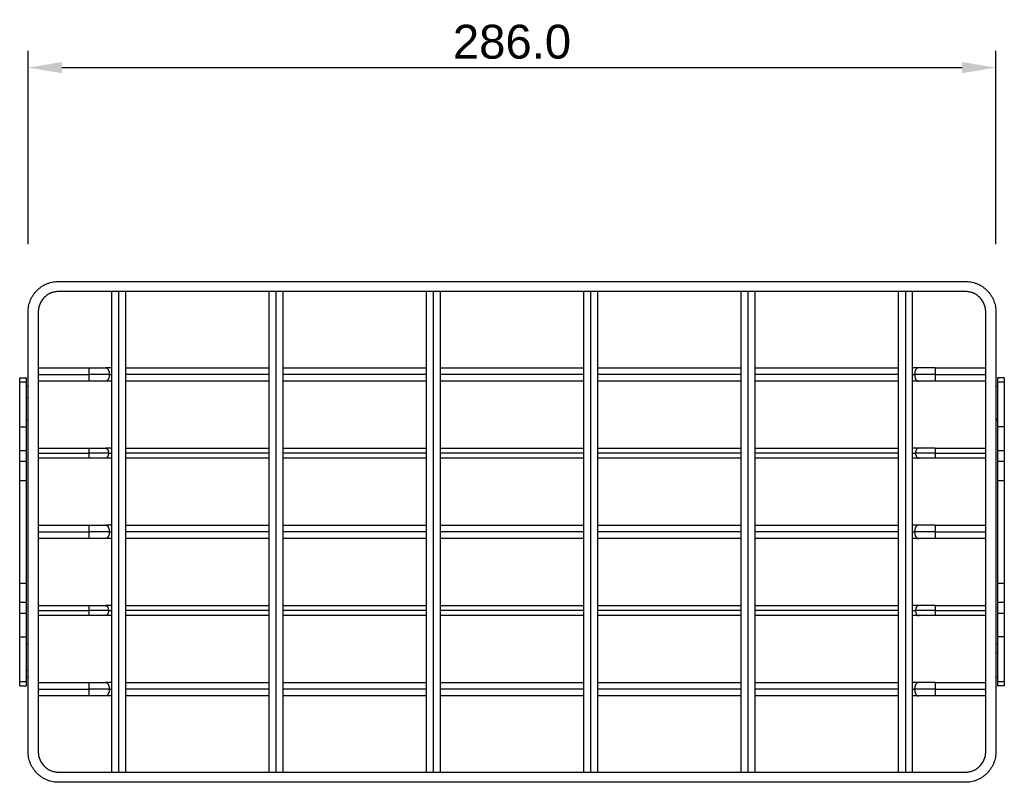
# Model space of a CAD drawing. Header units: millimetres. Extents: x 14749 to 15749, y -4769 to -3769.
# Tile 9 of 10: x 15265 to 15556, y -4172 to -3947. Entities that reach past the tile are written whole.
import ezdxf

# ---------------------------------------------------------------- set-up
doc = ezdxf.new("R2010")
doc.units = ezdxf.units.MM
doc.layers.add('ROXX NEO mini i_Guard', color=7, linetype='Continuous', true_color=0x000000)
doc.styles.add('Arial', font='arial.ttf')
doc.dimstyles.new('Arial', dxfattribs={"dimscale": 10, "dimtxt": 1, "dimasz": 1, "dimexe": 0.5, "dimexo": 2, "dimgap": 0.25, "dimtad": 1, "dimtoh": 1, "dimdec": 1, "dimzin": 1, "dimdsep": 46, "dimtxsty": 'Arial', "dimcen": 0.5, "dimazin": 1, "dimtfac": 1, "dimtdec": 4, "dimtix": 1, "dimtofl": 0, "dimtmove": 1, "dimatfit": 3, "dimfxl": 1, "dimtolj": 1, "dimtzin": 1, "dimarcsym": 0})

# ---------------------------------------------------------------- blocks, each defined once
blk = doc.blocks.new('*D4')
at = {"layer": 'Defpoints', "color": 0}
for p in [(15553.59, -3961.32), (15267.59, -4033.48), (15553.59, -4033.48)]:
    blk.add_point(p, dxfattribs=at)
at = {"layer": 'ROXX NEO mini i_Guard', "color": 0, "lineweight": -2}
for p, q in [((15267.59, -4013.48), (15267.59, -3956.32)), ((15553.59, -4013.48), (15553.59, -3956.32)), ((15277.59, -3961.32), (15543.59, -3961.32))]:
    blk.add_line(p, q, dxfattribs=at)
at = {"layer": 'ROXX NEO mini i_Guard', "color": 0}
for points in [[(15277.59, -3959.65), (15277.59, -3962.99), (15267.59, -3961.32)], [(15543.59, -3962.99), (15543.59, -3959.65), (15553.59, -3961.32)]]:
    blk.add_solid(points, dxfattribs=at)
at = {"layer": 'ROXX NEO mini i_Guard', "color": 0, "insert": (15410.59, -3953.72), "char_height": 10, "attachment_point": 5, "style": 'Arial'}
blk.add_mtext('\\A1;286.0', dxfattribs=at)

msp = doc.modelspace()

# ---------------------------------------------------------------- linework, layer by layer
at = {"layer": 'ROXX NEO mini i_Guard', "color": 18, "true_color": 0x000000}
for points, weights in [([(15267.59, -4033.48), (15267.59, -4024.48), (15276.59, -4024.48)], [1, 0.707106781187, 1]), ([(15267.59, -4033.48), (15267.59, -4024.48), (15276.59, -4024.48)], [1, 0.707106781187, 1]), ([(15544.59, -4024.48), (15553.59, -4024.48), (15553.59, -4033.48)], [1, 0.707106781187, 1]), ([(15544.59, -4024.48), (15553.59, -4024.48), (15553.59, -4033.48)], [1, 0.707106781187, 1]), ([(15276.59, -4027.48), (15270.59, -4027.48), (15270.59, -4033.48)], [1, 0.707106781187, 1]), ([(15276.59, -4027.48), (15270.59, -4027.48), (15270.59, -4033.48)], [1, 0.707106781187, 1]), ([(15550.59, -4033.48), (15550.59, -4027.48), (15544.59, -4027.48)], [1, 0.707106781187, 1]), ([(15550.59, -4033.48), (15550.59, -4027.48), (15544.59, -4027.48)], [1, 0.707106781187, 1]), ([(15285.49, -4049.98), (15288.22, -4049.98), (15290.49, -4049.98)], [0.862362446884, 0.889470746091, 1]), ([(15285.49, -4049.98), (15288.22, -4049.98), (15290.49, -4049.98)], [0.862362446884, 0.889470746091, 1]), ([(15292.36, -4049.98), (15291.37, -4049.98), (15290.49, -4049.98)], [0.895003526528, 0.872661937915, 0.862362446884]), ([(15292.36, -4049.98), (15291.37, -4049.98), (15290.49, -4049.98)], [0.895003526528, 0.872661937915, 0.862362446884]), ([(15530.69, -4049.98), (15529.82, -4049.98), (15528.85, -4049.98)], [1, 0.954727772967, 0.923450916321]), ([(15530.69, -4049.98), (15529.82, -4049.98), (15528.85, -4049.98)], [1, 0.954727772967, 0.923450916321]), ([(15535.69, -4049.98), (15532.97, -4049.98), (15530.69, -4049.98)], [1, 0.889470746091, 0.862362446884]), ([(15535.69, -4049.98), (15532.97, -4049.98), (15530.69, -4049.98)], [1, 0.889470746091, 0.862362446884]), ([(15265.09, -4054.18), (15265.09, -4052.98), (15265.09, -4052.98)], [1, 0.969480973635, 1]), ([(15265.09, -4054.18), (15265.09, -4052.98), (15265.09, -4052.98)], [1, 0.969480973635, 1]), ([(15267.09, -4054.18), (15267.09, -4052.98), (15267.09, -4052.98)], [1, 0.969480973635, 1]), ([(15267.09, -4054.18), (15267.09, -4052.98), (15267.09, -4052.98)], [1, 0.969480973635, 1]), ([(15554.09, -4052.98), (15554.09, -4052.98), (15554.09, -4054.18)], [1, 0.969480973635, 1]), ([(15554.09, -4052.98), (15554.09, -4052.98), (15554.09, -4054.18)], [1, 0.969480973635, 1]), ([(15556.09, -4052.98), (15556.09, -4052.98), (15556.09, -4054.18)], [1, 0.969480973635, 1]), ([(15556.09, -4052.98), (15556.09, -4052.98), (15556.09, -4054.18)], [1, 0.969480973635, 1]), ([(15290.49, -4053.98), (15288.22, -4053.98), (15285.49, -4053.98)], [1, 0.889470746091, 0.862362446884]), ([(15290.49, -4053.98), (15288.22, -4053.98), (15285.49, -4053.98)], [1, 0.889470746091, 0.862362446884]), ([(15292.34, -4053.98), (15291.36, -4053.98), (15290.49, -4053.98)], [0.894562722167, 0.872560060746, 0.862362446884]), ([(15292.34, -4053.98), (15291.36, -4053.98), (15290.49, -4053.98)], [0.894562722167, 0.872560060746, 0.862362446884]), ([(15530.69, -4053.98), (15529.83, -4053.98), (15528.87, -4053.98)], [1, 0.955162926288, 0.924053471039]), ([(15530.69, -4053.98), (15529.83, -4053.98), (15528.87, -4053.98)], [1, 0.955162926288, 0.924053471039]), ([(15535.69, -4053.98), (15532.97, -4053.98), (15530.69, -4053.98)], [1, 0.889470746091, 0.862362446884]), ([(15535.69, -4053.98), (15532.97, -4053.98), (15530.69, -4053.98)], [1, 0.889470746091, 0.862362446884]), ([(15265.09, -4074.5), (15265.09, -4069.73), (15265.09, -4067.46)], [1, 0.858885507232, 1]), ([(15265.09, -4074.5), (15265.09, -4069.73), (15265.09, -4067.46)], [1, 0.858885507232, 1]), ([(15267.09, -4074.5), (15267.09, -4069.73), (15267.09, -4067.46)], [1, 0.858885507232, 1]), ([(15267.09, -4074.5), (15267.09, -4069.73), (15267.09, -4067.46)], [1, 0.858885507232, 1]), ([(15554.09, -4067.46), (15554.09, -4069.73), (15554.09, -4074.5)], [1, 0.858885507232, 1]), ([(15554.09, -4067.46), (15554.09, -4069.73), (15554.09, -4074.5)], [1, 0.858885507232, 1]), ([(15556.09, -4067.46), (15556.09, -4069.73), (15556.09, -4074.5)], [1, 0.858885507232, 1]), ([(15556.09, -4067.46), (15556.09, -4069.73), (15556.09, -4074.5)], [1, 0.858885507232, 1]), ([(15285.49, -4073.73), (15288.22, -4073.73), (15290.49, -4073.73)], [0.862362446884, 0.889470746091, 1]), ([(15285.49, -4073.73), (15288.22, -4073.73), (15290.49, -4073.73)], [0.862362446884, 0.889470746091, 1]), ([(15292.34, -4073.73), (15291.36, -4073.73), (15290.49, -4073.73)], [0.8945024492, 0.872546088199, 0.862362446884]), ([(15292.34, -4073.73), (15291.36, -4073.73), (15290.49, -4073.73)], [0.8945024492, 0.872546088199, 0.862362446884]), ([(15530.69, -4073.73), (15529.82, -4073.73), (15528.84, -4073.73)], [1, 0.954574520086, 0.923239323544]), ([(15530.69, -4073.73), (15529.82, -4073.73), (15528.84, -4073.73)], [1, 0.954574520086, 0.923239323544]), ([(15535.69, -4073.73), (15532.97, -4073.73), (15530.69, -4073.73)], [1, 0.889470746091, 0.862362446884]), ([(15535.69, -4073.73), (15532.97, -4073.73), (15530.69, -4073.73)], [1, 0.889470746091, 0.862362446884]), ([(15290.49, -4076.73), (15288.22, -4076.73), (15285.49, -4076.73)], [1, 0.889470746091, 0.862362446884]), ([(15290.49, -4076.73), (15288.22, -4076.73), (15285.49, -4076.73)], [1, 0.889470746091, 0.862362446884]), ([(15292.34, -4076.73), (15291.36, -4076.73), (15290.49, -4076.73)], [0.8945024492, 0.872546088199, 0.862362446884]), ([(15292.34, -4076.73), (15291.36, -4076.73), (15290.49, -4076.73)], [0.8945024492, 0.872546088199, 0.862362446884]), ([(15530.69, -4076.73), (15529.82, -4076.73), (15528.84, -4076.73)], [1, 0.954574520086, 0.923239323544]), ([(15530.69, -4076.73), (15529.82, -4076.73), (15528.84, -4076.73)], [1, 0.954574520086, 0.923239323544]), ([(15535.69, -4076.73), (15532.97, -4076.73), (15530.69, -4076.73)], [1, 0.889470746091, 0.862362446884]), ([(15535.69, -4076.73), (15532.97, -4076.73), (15530.69, -4076.73)], [1, 0.889470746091, 0.862362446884]), ([(15265.09, -4083.26), (15265.09, -4080.58), (15265.09, -4077.7)], [1, 0.981980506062, 1]), ([(15265.09, -4083.26), (15265.09, -4080.58), (15265.09, -4077.7)], [1, 0.981980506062, 1]), ([(15267.09, -4083.26), (15267.09, -4080.58), (15267.09, -4077.7)], [1, 0.981980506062, 1]), ([(15267.09, -4083.26), (15267.09, -4080.58), (15267.09, -4077.7)], [1, 0.981980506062, 1]), ([(15554.09, -4077.7), (15554.09, -4080.58), (15554.09, -4083.26)], [1, 0.981980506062, 1]), ([(15554.09, -4077.7), (15554.09, -4080.58), (15554.09, -4083.26)], [1, 0.981980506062, 1]), ([(15556.09, -4077.7), (15556.09, -4080.58), (15556.09, -4083.26)], [1, 0.981980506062, 1]), ([(15556.09, -4077.7), (15556.09, -4080.58), (15556.09, -4083.26)], [1, 0.981980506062, 1]), ([(15265.09, -4113.7), (15265.09, -4098.48), (15265.09, -4083.26)], [1, 0.928571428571, 1]), ([(15265.09, -4113.7), (15265.09, -4098.48), (15265.09, -4083.26)], [1, 0.928571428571, 1]), ([(15267.09, -4113.7), (15267.09, -4098.48), (15267.09, -4083.26)], [1, 0.928571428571, 1]), ([(15267.09, -4113.7), (15267.09, -4098.48), (15267.09, -4083.26)], [1, 0.928571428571, 1]), ([(15554.09, -4083.26), (15554.09, -4098.48), (15554.09, -4113.7)], [1, 0.928571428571, 1]), ([(15554.09, -4083.26), (15554.09, -4098.48), (15554.09, -4113.7)], [1, 0.928571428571, 1]), ([(15556.09, -4083.26), (15556.09, -4098.48), (15556.09, -4113.7)], [1, 0.928571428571, 1]), ([(15556.09, -4083.26), (15556.09, -4098.48), (15556.09, -4113.7)], [1, 0.928571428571, 1]), ([(15285.49, -4096.48), (15288.22, -4096.48), (15290.49, -4096.48)], [0.862362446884, 0.889470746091, 1]), ([(15285.49, -4096.48), (15288.22, -4096.48), (15290.49, -4096.48)], [0.862362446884, 0.889470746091, 1]), ([(15292.34, -4096.48), (15291.36, -4096.48), (15290.49, -4096.48)], [0.8945024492, 0.872546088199, 0.862362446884]), ([(15292.34, -4096.48), (15291.36, -4096.48), (15290.49, -4096.48)], [0.8945024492, 0.872546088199, 0.862362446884]), ([(15530.69, -4096.48), (15529.82, -4096.48), (15528.85, -4096.48)], [1, 0.95481164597, 0.923566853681]), ([(15530.69, -4096.48), (15529.82, -4096.48), (15528.85, -4096.48)], [1, 0.95481164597, 0.923566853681]), ([(15535.69, -4096.48), (15532.97, -4096.48), (15530.69, -4096.48)], [1, 0.889470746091, 0.862362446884]), ([(15535.69, -4096.48), (15532.97, -4096.48), (15530.69, -4096.48)], [1, 0.889470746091, 0.862362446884]), ([(15290.49, -4100.48), (15288.22, -4100.48), (15285.49, -4100.48)], [1, 0.889470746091, 0.862362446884]), ([(15290.49, -4100.48), (15288.22, -4100.48), (15285.49, -4100.48)], [1, 0.889470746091, 0.862362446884]), ([(15292.35, -4100.48), (15291.37, -4100.48), (15290.49, -4100.48)], [0.894648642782, 0.87257996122, 0.862362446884]), ([(15292.35, -4100.48), (15291.37, -4100.48), (15290.49, -4100.48)], [0.894648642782, 0.87257996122, 0.862362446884]), ([(15530.69, -4100.48), (15529.82, -4100.48), (15528.84, -4100.48)], [1, 0.954574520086, 0.923239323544]), ([(15530.69, -4100.48), (15529.82, -4100.48), (15528.84, -4100.48)], [1, 0.954574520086, 0.923239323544]), ([(15535.69, -4100.48), (15532.97, -4100.48), (15530.69, -4100.48)], [1, 0.889470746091, 0.862362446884]), ([(15535.69, -4100.48), (15532.97, -4100.48), (15530.69, -4100.48)], [1, 0.889470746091, 0.862362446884]), ([(15265.09, -4119.27), (15265.09, -4116.38), (15265.09, -4113.7)], [1, 0.981980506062, 1]), ([(15265.09, -4119.27), (15265.09, -4116.38), (15265.09, -4113.7)], [1, 0.981980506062, 1]), ([(15267.09, -4119.27), (15267.09, -4116.38), (15267.09, -4113.7)], [1, 0.981980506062, 1]), ([(15267.09, -4119.27), (15267.09, -4116.38), (15267.09, -4113.7)], [1, 0.981980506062, 1]), ([(15554.09, -4113.7), (15554.09, -4116.38), (15554.09, -4119.27)], [1, 0.981980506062, 1]), ([(15554.09, -4113.7), (15554.09, -4116.38), (15554.09, -4119.27)], [1, 0.981980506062, 1]), ([(15556.09, -4113.7), (15556.09, -4116.38), (15556.09, -4119.27)], [1, 0.981980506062, 1]), ([(15556.09, -4113.7), (15556.09, -4116.38), (15556.09, -4119.27)], [1, 0.981980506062, 1]), ([(15285.49, -4120.23), (15288.22, -4120.23), (15290.49, -4120.23)], [0.862362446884, 0.889470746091, 1]), ([(15285.49, -4120.23), (15288.22, -4120.23), (15290.49, -4120.23)], [0.862362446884, 0.889470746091, 1]), ([(15292.34, -4120.23), (15291.36, -4120.23), (15290.49, -4120.23)], [0.894523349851, 0.872550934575, 0.862362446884]), ([(15292.34, -4120.23), (15291.36, -4120.23), (15290.49, -4120.23)], [0.894523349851, 0.872550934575, 0.862362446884]), ([(15530.69, -4120.23), (15529.83, -4120.23), (15528.87, -4120.23)], [1, 0.955124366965, 0.923999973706]), ([(15530.69, -4120.23), (15529.83, -4120.23), (15528.87, -4120.23)], [1, 0.955124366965, 0.923999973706]), ([(15535.69, -4120.23), (15532.97, -4120.23), (15530.69, -4120.23)], [1, 0.889470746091, 0.862362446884]), ([(15535.69, -4120.23), (15532.97, -4120.23), (15530.69, -4120.23)], [1, 0.889470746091, 0.862362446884]), ([(15265.09, -4129.5), (15265.09, -4127.23), (15265.09, -4122.46)], [1, 0.858885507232, 1]), ([(15265.09, -4129.5), (15265.09, -4127.23), (15265.09, -4122.46)], [1, 0.858885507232, 1]), ([(15267.09, -4129.5), (15267.09, -4127.23), (15267.09, -4122.46)], [1, 0.858885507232, 1]), ([(15267.09, -4129.5), (15267.09, -4127.23), (15267.09, -4122.46)], [1, 0.858885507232, 1]), ([(15290.49, -4123.23), (15288.22, -4123.23), (15285.49, -4123.23)], [1, 0.889470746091, 0.862362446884]), ([(15290.49, -4123.23), (15288.22, -4123.23), (15285.49, -4123.23)], [1, 0.889470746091, 0.862362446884]), ([(15292.34, -4123.23), (15291.36, -4123.23), (15290.49, -4123.23)], [0.8945024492, 0.872546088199, 0.862362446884]), ([(15292.34, -4123.23), (15291.36, -4123.23), (15290.49, -4123.23)], [0.8945024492, 0.872546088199, 0.862362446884]), ([(15530.69, -4123.23), (15529.83, -4123.23), (15528.86, -4123.23)], [1, 0.955018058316, 0.923852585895]), ([(15530.69, -4123.23), (15529.83, -4123.23), (15528.86, -4123.23)], [1, 0.955018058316, 0.923852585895]), ([(15535.69, -4123.23), (15532.97, -4123.23), (15530.69, -4123.23)], [1, 0.889470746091, 0.862362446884]), ([(15535.69, -4123.23), (15532.97, -4123.23), (15530.69, -4123.23)], [1, 0.889470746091, 0.862362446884]), ([(15554.09, -4122.46), (15554.09, -4127.23), (15554.09, -4129.5)], [1, 0.858885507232, 1]), ([(15554.09, -4122.46), (15554.09, -4127.23), (15554.09, -4129.5)], [1, 0.858885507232, 1]), ([(15556.09, -4122.46), (15556.09, -4127.23), (15556.09, -4129.5)], [1, 0.858885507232, 1]), ([(15556.09, -4122.46), (15556.09, -4127.23), (15556.09, -4129.5)], [1, 0.858885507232, 1]), ([(15265.09, -4143.98), (15265.09, -4143.98), (15265.09, -4142.78)], [1, 0.969480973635, 1]), ([(15265.09, -4143.98), (15265.09, -4143.98), (15265.09, -4142.78)], [1, 0.969480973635, 1]), ([(15267.09, -4143.98), (15267.09, -4143.98), (15267.09, -4142.78)], [1, 0.969480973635, 1]), ([(15267.09, -4143.98), (15267.09, -4143.98), (15267.09, -4142.78)], [1, 0.969480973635, 1]), ([(15285.49, -4142.98), (15288.22, -4142.98), (15290.49, -4142.98)], [0.862362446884, 0.889470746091, 1]), ([(15285.49, -4142.98), (15288.22, -4142.98), (15290.49, -4142.98)], [0.862362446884, 0.889470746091, 1]), ([(15292.37, -4142.98), (15291.38, -4142.98), (15290.49, -4142.98)], [0.895176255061, 0.872701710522, 0.862362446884]), ([(15292.37, -4142.98), (15291.38, -4142.98), (15290.49, -4142.98)], [0.895176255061, 0.872701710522, 0.862362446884]), ([(15530.69, -4142.98), (15529.83, -4142.98), (15528.86, -4142.98)], [1, 0.954895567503, 0.923682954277]), ([(15530.69, -4142.98), (15529.83, -4142.98), (15528.86, -4142.98)], [1, 0.954895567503, 0.923682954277]), ([(15535.69, -4142.98), (15532.97, -4142.98), (15530.69, -4142.98)], [1, 0.889470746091, 0.862362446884]), ([(15535.69, -4142.98), (15532.97, -4142.98), (15530.69, -4142.98)], [1, 0.889470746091, 0.862362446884]), ([(15554.09, -4142.78), (15554.09, -4143.98), (15554.09, -4143.98)], [1, 0.969480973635, 1]), ([(15554.09, -4142.78), (15554.09, -4143.98), (15554.09, -4143.98)], [1, 0.969480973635, 1]), ([(15556.09, -4142.78), (15556.09, -4143.98), (15556.09, -4143.98)], [1, 0.969480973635, 1]), ([(15556.09, -4142.78), (15556.09, -4143.98), (15556.09, -4143.98)], [1, 0.969480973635, 1]), ([(15290.49, -4146.98), (15288.22, -4146.98), (15285.49, -4146.98)], [1, 0.889470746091, 0.862362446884]), ([(15290.49, -4146.98), (15288.22, -4146.98), (15285.49, -4146.98)], [1, 0.889470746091, 0.862362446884]), ([(15292.35, -4146.98), (15291.37, -4146.98), (15290.49, -4146.98)], [0.894734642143, 0.872599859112, 0.862362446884]), ([(15292.35, -4146.98), (15291.37, -4146.98), (15290.49, -4146.98)], [0.894734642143, 0.872599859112, 0.862362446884]), ([(15530.69, -4146.98), (15529.84, -4146.98), (15528.87, -4146.98)], [1, 0.955331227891, 0.924287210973]), ([(15530.69, -4146.98), (15529.84, -4146.98), (15528.87, -4146.98)], [1, 0.955331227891, 0.924287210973]), ([(15535.69, -4146.98), (15532.97, -4146.98), (15530.69, -4146.98)], [1, 0.889470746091, 0.862362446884]), ([(15535.69, -4146.98), (15532.97, -4146.98), (15530.69, -4146.98)], [1, 0.889470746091, 0.862362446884]), ([(15276.59, -4172.48), (15267.59, -4172.48), (15267.59, -4163.48)], [1, 0.707106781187, 1]), ([(15276.59, -4172.48), (15267.59, -4172.48), (15267.59, -4163.48)], [1, 0.707106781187, 1]), ([(15270.59, -4163.48), (15270.59, -4169.48), (15276.59, -4169.48)], [1, 0.707106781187, 1]), ([(15270.59, -4163.48), (15270.59, -4169.48), (15276.59, -4169.48)], [1, 0.707106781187, 1]), ([(15544.59, -4169.48), (15550.59, -4169.48), (15550.59, -4163.48)], [1, 0.707106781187, 1]), ([(15544.59, -4169.48), (15550.59, -4169.48), (15550.59, -4163.48)], [1, 0.707106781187, 1]), ([(15553.59, -4163.48), (15553.59, -4172.48), (15544.59, -4172.48)], [1, 0.707106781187, 1]), ([(15553.59, -4163.48), (15553.59, -4172.48), (15544.59, -4172.48)], [1, 0.707106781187, 1])]:
    msp.add_rational_spline(points, weights, degree=2, dxfattribs=at)
for points in [[(15276.59, -4024.48), (15410.59, -4024.48), (15544.59, -4024.48)], [(15276.59, -4024.48), (15410.59, -4024.48), (15544.59, -4024.48)], [(15544.59, -4027.48), (15410.59, -4027.48), (15276.59, -4027.48)], [(15544.59, -4027.48), (15410.59, -4027.48), (15276.59, -4027.48)], [(15292.34, -4169.48), (15292.34, -4098.48), (15292.34, -4027.48)], [(15292.34, -4169.48), (15292.34, -4098.48), (15292.34, -4027.48)], [(15296.34, -4027.48), (15296.34, -4098.48), (15296.34, -4169.48)], [(15296.34, -4027.48), (15296.34, -4098.48), (15296.34, -4169.48)], [(15338.84, -4169.48), (15338.84, -4098.48), (15338.84, -4027.48)], [(15338.84, -4169.48), (15338.84, -4098.48), (15338.84, -4027.48)], [(15342.84, -4027.48), (15342.84, -4098.48), (15342.84, -4169.48)], [(15342.84, -4027.48), (15342.84, -4098.48), (15342.84, -4169.48)], [(15385.34, -4169.48), (15385.34, -4098.48), (15385.34, -4027.48)], [(15385.34, -4169.48), (15385.34, -4098.48), (15385.34, -4027.48)], [(15389.34, -4027.48), (15389.34, -4098.48), (15389.34, -4169.48)], [(15389.34, -4027.48), (15389.34, -4098.48), (15389.34, -4169.48)], [(15431.84, -4169.48), (15431.84, -4098.48), (15431.84, -4027.48)], [(15431.84, -4169.48), (15431.84, -4098.48), (15431.84, -4027.48)], [(15435.84, -4027.48), (15435.84, -4098.48), (15435.84, -4169.48)], [(15435.84, -4027.48), (15435.84, -4098.48), (15435.84, -4169.48)], [(15478.34, -4169.48), (15478.34, -4098.48), (15478.34, -4027.48)], [(15478.34, -4169.48), (15478.34, -4098.48), (15478.34, -4027.48)], [(15482.34, -4027.48), (15482.34, -4098.48), (15482.34, -4169.48)], [(15482.34, -4027.48), (15482.34, -4098.48), (15482.34, -4169.48)], [(15524.84, -4169.48), (15524.84, -4098.48), (15524.84, -4027.48)], [(15524.84, -4169.48), (15524.84, -4098.48), (15524.84, -4027.48)], [(15528.84, -4027.48), (15528.84, -4098.48), (15528.84, -4169.48)], [(15528.84, -4027.48), (15528.84, -4098.48), (15528.84, -4169.48)], [(15267.59, -4163.48), (15267.59, -4098.48), (15267.59, -4033.48)], [(15267.59, -4163.48), (15267.59, -4098.48), (15267.59, -4033.48)], [(15270.59, -4033.48), (15270.59, -4098.48), (15270.59, -4163.48)], [(15270.59, -4033.48), (15270.59, -4098.48), (15270.59, -4163.48)], [(15550.59, -4163.48), (15550.59, -4098.48), (15550.59, -4033.48)], [(15550.59, -4163.48), (15550.59, -4098.48), (15550.59, -4033.48)], [(15553.59, -4033.48), (15553.59, -4098.48), (15553.59, -4163.48)], [(15553.59, -4033.48), (15553.59, -4098.48), (15553.59, -4163.48)], [(15270.59, -4049.98), (15278.04, -4049.98), (15285.49, -4049.98)], [(15270.59, -4049.98), (15278.04, -4049.98), (15285.49, -4049.98)], [(15296.36, -4049.98), (15317.62, -4049.98), (15338.88, -4049.98)], [(15296.36, -4049.98), (15317.62, -4049.98), (15338.88, -4049.98)], [(15342.84, -4049.98), (15364.1, -4049.98), (15385.35, -4049.98)], [(15342.84, -4049.98), (15364.1, -4049.98), (15385.35, -4049.98)], [(15389.35, -4049.98), (15410.61, -4049.98), (15431.86, -4049.98)], [(15389.35, -4049.98), (15410.61, -4049.98), (15431.86, -4049.98)], [(15435.84, -4049.98), (15457.11, -4049.98), (15478.37, -4049.98)], [(15435.84, -4049.98), (15457.11, -4049.98), (15478.37, -4049.98)], [(15482.34, -4049.98), (15503.59, -4049.98), (15524.85, -4049.98)], [(15482.34, -4049.98), (15503.59, -4049.98), (15524.85, -4049.98)], [(15535.69, -4049.98), (15543.14, -4049.98), (15550.59, -4049.98)], [(15535.69, -4049.98), (15543.14, -4049.98), (15550.59, -4049.98)], [(15265.09, -4052.98), (15266.09, -4052.98), (15267.09, -4052.98)], [(15265.09, -4052.98), (15266.09, -4052.98), (15267.09, -4052.98)], [(15556.09, -4052.98), (15555.09, -4052.98), (15554.09, -4052.98)], [(15556.09, -4052.98), (15555.09, -4052.98), (15554.09, -4052.98)], [(15265.09, -4067.46), (15265.09, -4060.82), (15265.09, -4054.18)], [(15265.09, -4067.46), (15265.09, -4060.82), (15265.09, -4054.18)], [(15267.09, -4067.46), (15267.09, -4060.82), (15267.09, -4054.18)], [(15267.09, -4067.46), (15267.09, -4060.82), (15267.09, -4054.18)], [(15285.49, -4053.98), (15278.04, -4053.98), (15270.59, -4053.98)], [(15285.49, -4053.98), (15278.04, -4053.98), (15270.59, -4053.98)], [(15338.86, -4053.98), (15317.6, -4053.98), (15296.34, -4053.98)], [(15338.86, -4053.98), (15317.6, -4053.98), (15296.34, -4053.98)], [(15385.37, -4053.98), (15364.11, -4053.98), (15342.86, -4053.98)], [(15385.37, -4053.98), (15364.11, -4053.98), (15342.86, -4053.98)], [(15431.84, -4053.98), (15410.59, -4053.98), (15389.34, -4053.98)], [(15431.84, -4053.98), (15410.59, -4053.98), (15389.34, -4053.98)], [(15478.36, -4053.98), (15457.1, -4053.98), (15435.84, -4053.98)], [(15478.36, -4053.98), (15457.1, -4053.98), (15435.84, -4053.98)], [(15524.87, -4053.98), (15503.6, -4053.98), (15482.34, -4053.98)], [(15524.87, -4053.98), (15503.6, -4053.98), (15482.34, -4053.98)], [(15550.59, -4053.98), (15543.14, -4053.98), (15535.69, -4053.98)], [(15550.59, -4053.98), (15543.14, -4053.98), (15535.69, -4053.98)], [(15554.09, -4054.18), (15554.09, -4060.82), (15554.09, -4067.46)], [(15554.09, -4054.18), (15554.09, -4060.82), (15554.09, -4067.46)], [(15556.09, -4054.18), (15556.09, -4060.82), (15556.09, -4067.46)], [(15556.09, -4054.18), (15556.09, -4060.82), (15556.09, -4067.46)], [(15270.59, -4073.73), (15278.04, -4073.73), (15285.49, -4073.73)], [(15270.59, -4073.73), (15278.04, -4073.73), (15285.49, -4073.73)], [(15296.38, -4073.73), (15317.61, -4073.73), (15338.85, -4073.73)], [(15296.38, -4073.73), (15317.61, -4073.73), (15338.85, -4073.73)], [(15342.85, -4073.73), (15364.11, -4073.73), (15385.36, -4073.73)], [(15342.85, -4073.73), (15364.11, -4073.73), (15385.36, -4073.73)], [(15389.36, -4073.73), (15410.62, -4073.73), (15431.88, -4073.73)], [(15389.36, -4073.73), (15410.62, -4073.73), (15431.88, -4073.73)], [(15435.84, -4073.73), (15457.1, -4073.73), (15478.35, -4073.73)], [(15435.84, -4073.73), (15457.1, -4073.73), (15478.35, -4073.73)], [(15482.35, -4073.73), (15503.61, -4073.73), (15524.86, -4073.73)], [(15482.35, -4073.73), (15503.61, -4073.73), (15524.86, -4073.73)], [(15535.69, -4073.73), (15543.14, -4073.73), (15550.59, -4073.73)], [(15535.69, -4073.73), (15543.14, -4073.73), (15550.59, -4073.73)], [(15265.09, -4077.7), (15265.09, -4076.1), (15265.09, -4074.5)], [(15265.09, -4077.7), (15265.09, -4076.1), (15265.09, -4074.5)], [(15267.09, -4077.7), (15267.09, -4076.1), (15267.09, -4074.5)], [(15267.09, -4077.7), (15267.09, -4076.1), (15267.09, -4074.5)], [(15285.49, -4076.73), (15278.04, -4076.73), (15270.59, -4076.73)], [(15285.49, -4076.73), (15278.04, -4076.73), (15270.59, -4076.73)], [(15338.85, -4076.73), (15317.61, -4076.73), (15296.37, -4076.73)], [(15338.85, -4076.73), (15317.61, -4076.73), (15296.37, -4076.73)], [(15385.36, -4076.73), (15364.1, -4076.73), (15342.85, -4076.73)], [(15385.36, -4076.73), (15364.1, -4076.73), (15342.85, -4076.73)], [(15431.87, -4076.73), (15410.61, -4076.73), (15389.36, -4076.73)], [(15431.87, -4076.73), (15410.61, -4076.73), (15389.36, -4076.73)], [(15478.35, -4076.73), (15457.09, -4076.73), (15435.84, -4076.73)], [(15478.35, -4076.73), (15457.09, -4076.73), (15435.84, -4076.73)], [(15524.86, -4076.73), (15503.6, -4076.73), (15482.34, -4076.73)], [(15524.86, -4076.73), (15503.6, -4076.73), (15482.34, -4076.73)], [(15550.59, -4076.73), (15543.14, -4076.73), (15535.69, -4076.73)], [(15550.59, -4076.73), (15543.14, -4076.73), (15535.69, -4076.73)], [(15554.09, -4074.5), (15554.09, -4076.1), (15554.09, -4077.7)], [(15554.09, -4074.5), (15554.09, -4076.1), (15554.09, -4077.7)], [(15556.09, -4074.5), (15556.09, -4076.1), (15556.09, -4077.7)], [(15556.09, -4074.5), (15556.09, -4076.1), (15556.09, -4077.7)], [(15270.59, -4096.48), (15278.04, -4096.48), (15285.49, -4096.48)], [(15270.59, -4096.48), (15278.04, -4096.48), (15285.49, -4096.48)], [(15296.37, -4096.48), (15317.6, -4096.48), (15338.84, -4096.48)], [(15296.37, -4096.48), (15317.6, -4096.48), (15338.84, -4096.48)], [(15342.88, -4096.48), (15364.11, -4096.48), (15385.34, -4096.48)], [(15342.88, -4096.48), (15364.11, -4096.48), (15385.34, -4096.48)], [(15389.35, -4096.48), (15410.61, -4096.48), (15431.87, -4096.48)], [(15389.35, -4096.48), (15410.61, -4096.48), (15431.87, -4096.48)], [(15435.87, -4096.48), (15457.12, -4096.48), (15478.38, -4096.48)], [(15435.87, -4096.48), (15457.12, -4096.48), (15478.38, -4096.48)], [(15482.34, -4096.48), (15503.6, -4096.48), (15524.85, -4096.48)], [(15482.34, -4096.48), (15503.6, -4096.48), (15524.85, -4096.48)], [(15535.69, -4096.48), (15543.14, -4096.48), (15550.59, -4096.48)], [(15535.69, -4096.48), (15543.14, -4096.48), (15550.59, -4096.48)], [(15285.49, -4100.48), (15278.04, -4100.48), (15270.59, -4100.48)], [(15285.49, -4100.48), (15278.04, -4100.48), (15270.59, -4100.48)], [(15338.84, -4100.48), (15317.59, -4100.48), (15296.35, -4100.48)], [(15338.84, -4100.48), (15317.59, -4100.48), (15296.35, -4100.48)], [(15385.34, -4100.48), (15364.1, -4100.48), (15342.86, -4100.48)], [(15385.34, -4100.48), (15364.1, -4100.48), (15342.86, -4100.48)], [(15431.85, -4100.48), (15410.61, -4100.48), (15389.37, -4100.48)], [(15431.85, -4100.48), (15410.61, -4100.48), (15389.37, -4100.48)], [(15478.36, -4100.48), (15457.1, -4100.48), (15435.85, -4100.48)], [(15478.36, -4100.48), (15457.1, -4100.48), (15435.85, -4100.48)], [(15524.87, -4100.48), (15503.62, -4100.48), (15482.36, -4100.48)], [(15524.87, -4100.48), (15503.62, -4100.48), (15482.36, -4100.48)], [(15550.59, -4100.48), (15543.14, -4100.48), (15535.69, -4100.48)], [(15550.59, -4100.48), (15543.14, -4100.48), (15535.69, -4100.48)], [(15265.09, -4122.46), (15265.09, -4120.86), (15265.09, -4119.27)], [(15265.09, -4122.46), (15265.09, -4120.86), (15265.09, -4119.27)], [(15267.09, -4122.46), (15267.09, -4120.86), (15267.09, -4119.27)], [(15267.09, -4122.46), (15267.09, -4120.86), (15267.09, -4119.27)], [(15270.59, -4120.23), (15278.04, -4120.23), (15285.49, -4120.23)], [(15270.59, -4120.23), (15278.04, -4120.23), (15285.49, -4120.23)], [(15296.34, -4120.23), (15317.6, -4120.23), (15338.85, -4120.23)], [(15296.34, -4120.23), (15317.6, -4120.23), (15338.85, -4120.23)], [(15342.85, -4120.23), (15364.1, -4120.23), (15385.34, -4120.23)], [(15342.85, -4120.23), (15364.1, -4120.23), (15385.34, -4120.23)], [(15389.37, -4120.23), (15410.6, -4120.23), (15431.84, -4120.23)], [(15389.37, -4120.23), (15410.6, -4120.23), (15431.84, -4120.23)], [(15435.88, -4120.23), (15457.11, -4120.23), (15478.34, -4120.23)], [(15435.88, -4120.23), (15457.11, -4120.23), (15478.34, -4120.23)], [(15482.35, -4120.23), (15503.61, -4120.23), (15524.87, -4120.23)], [(15482.35, -4120.23), (15503.61, -4120.23), (15524.87, -4120.23)], [(15535.69, -4120.23), (15543.14, -4120.23), (15550.59, -4120.23)], [(15535.69, -4120.23), (15543.14, -4120.23), (15550.59, -4120.23)], [(15554.09, -4119.27), (15554.09, -4120.86), (15554.09, -4122.46)], [(15554.09, -4119.27), (15554.09, -4120.86), (15554.09, -4122.46)], [(15556.09, -4119.27), (15556.09, -4120.86), (15556.09, -4122.46)], [(15556.09, -4119.27), (15556.09, -4120.86), (15556.09, -4122.46)], [(15285.49, -4123.23), (15278.04, -4123.23), (15270.59, -4123.23)], [(15285.49, -4123.23), (15278.04, -4123.23), (15270.59, -4123.23)], [(15338.85, -4123.23), (15317.61, -4123.23), (15296.38, -4123.23)], [(15338.85, -4123.23), (15317.61, -4123.23), (15296.38, -4123.23)], [(15385.34, -4123.23), (15364.1, -4123.23), (15342.85, -4123.23)], [(15385.34, -4123.23), (15364.1, -4123.23), (15342.85, -4123.23)], [(15431.84, -4123.23), (15410.6, -4123.23), (15389.36, -4123.23)], [(15431.84, -4123.23), (15410.6, -4123.23), (15389.36, -4123.23)], [(15478.34, -4123.23), (15457.11, -4123.23), (15435.87, -4123.23)], [(15478.34, -4123.23), (15457.11, -4123.23), (15435.87, -4123.23)], [(15524.86, -4123.23), (15503.6, -4123.23), (15482.35, -4123.23)], [(15524.86, -4123.23), (15503.6, -4123.23), (15482.35, -4123.23)], [(15550.59, -4123.23), (15543.14, -4123.23), (15535.69, -4123.23)], [(15550.59, -4123.23), (15543.14, -4123.23), (15535.69, -4123.23)], [(15265.09, -4142.78), (15265.09, -4136.14), (15265.09, -4129.5)], [(15265.09, -4142.78), (15265.09, -4136.14), (15265.09, -4129.5)], [(15267.09, -4142.78), (15267.09, -4136.14), (15267.09, -4129.5)], [(15267.09, -4142.78), (15267.09, -4136.14), (15267.09, -4129.5)], [(15554.09, -4129.5), (15554.09, -4136.14), (15554.09, -4142.78)], [(15554.09, -4129.5), (15554.09, -4136.14), (15554.09, -4142.78)], [(15556.09, -4129.5), (15556.09, -4136.14), (15556.09, -4142.78)], [(15556.09, -4129.5), (15556.09, -4136.14), (15556.09, -4142.78)], [(15270.59, -4142.98), (15278.04, -4142.98), (15285.49, -4142.98)], [(15270.59, -4142.98), (15278.04, -4142.98), (15285.49, -4142.98)], [(15296.34, -4142.98), (15317.59, -4142.98), (15338.84, -4142.98)], [(15296.34, -4142.98), (15317.59, -4142.98), (15338.84, -4142.98)], [(15342.84, -4142.98), (15364.1, -4142.98), (15385.36, -4142.98)], [(15342.84, -4142.98), (15364.1, -4142.98), (15385.36, -4142.98)], [(15389.36, -4142.98), (15410.6, -4142.98), (15431.84, -4142.98)], [(15389.36, -4142.98), (15410.6, -4142.98), (15431.84, -4142.98)], [(15435.87, -4142.98), (15457.11, -4142.98), (15478.34, -4142.98)], [(15435.87, -4142.98), (15457.11, -4142.98), (15478.34, -4142.98)], [(15482.34, -4142.98), (15503.59, -4142.98), (15524.84, -4142.98)], [(15482.34, -4142.98), (15503.59, -4142.98), (15524.84, -4142.98)], [(15535.69, -4142.98), (15543.14, -4142.98), (15550.59, -4142.98)], [(15535.69, -4142.98), (15543.14, -4142.98), (15550.59, -4142.98)], [(15265.09, -4143.98), (15266.09, -4143.98), (15267.09, -4143.98)], [(15265.09, -4143.98), (15266.09, -4143.98), (15267.09, -4143.98)], [(15556.09, -4143.98), (15555.09, -4143.98), (15554.09, -4143.98)], [(15556.09, -4143.98), (15555.09, -4143.98), (15554.09, -4143.98)], [(15285.49, -4146.98), (15278.04, -4146.98), (15270.59, -4146.98)], [(15285.49, -4146.98), (15278.04, -4146.98), (15270.59, -4146.98)], [(15338.86, -4146.98), (15317.6, -4146.98), (15296.34, -4146.98)], [(15338.86, -4146.98), (15317.6, -4146.98), (15296.34, -4146.98)], [(15385.34, -4146.98), (15364.1, -4146.98), (15342.86, -4146.98)], [(15385.34, -4146.98), (15364.1, -4146.98), (15342.86, -4146.98)], [(15431.85, -4146.98), (15410.61, -4146.98), (15389.38, -4146.98)], [(15431.85, -4146.98), (15410.61, -4146.98), (15389.38, -4146.98)], [(15478.34, -4146.98), (15457.1, -4146.98), (15435.85, -4146.98)], [(15478.34, -4146.98), (15457.1, -4146.98), (15435.85, -4146.98)], [(15524.84, -4146.98), (15503.6, -4146.98), (15482.36, -4146.98)], [(15524.84, -4146.98), (15503.6, -4146.98), (15482.36, -4146.98)], [(15550.59, -4146.98), (15543.14, -4146.98), (15535.69, -4146.98)], [(15550.59, -4146.98), (15543.14, -4146.98), (15535.69, -4146.98)], [(15276.59, -4169.48), (15410.59, -4169.48), (15544.59, -4169.48)], [(15276.59, -4169.48), (15410.59, -4169.48), (15544.59, -4169.48)], [(15544.59, -4172.48), (15410.59, -4172.48), (15276.59, -4172.48)], [(15544.59, -4172.48), (15410.59, -4172.48), (15276.59, -4172.48)]]:
    msp.add_open_spline(points, degree=2, dxfattribs=at)
at = {"layer": 'ROXX NEO mini i_Guard', "color": 18, "lineweight": -3, "true_color": 0x000000}
for points in [[(15294.34, -4027.48), (15294.34, -4098.48), (15294.34, -4169.48)], [(15340.84, -4027.48), (15340.84, -4098.48), (15340.84, -4169.48)], [(15387.34, -4027.48), (15387.34, -4098.48), (15387.34, -4169.48)], [(15433.84, -4027.48), (15433.84, -4098.48), (15433.84, -4169.48)], [(15480.34, -4027.48), (15480.34, -4098.48), (15480.34, -4169.48)], [(15526.84, -4027.48), (15526.84, -4098.48), (15526.84, -4169.48)], [(15270.59, -4051.98), (15278.04, -4051.98), (15285.49, -4051.98)], [(15338.85, -4051.98), (15317.61, -4051.98), (15296.37, -4051.98)], [(15385.36, -4051.98), (15364.1, -4051.98), (15342.85, -4051.98)], [(15431.87, -4051.98), (15410.61, -4051.98), (15389.34, -4051.98)], [(15478.35, -4051.98), (15457.09, -4051.98), (15435.84, -4051.98)], [(15524.86, -4051.98), (15503.6, -4051.98), (15482.34, -4051.98)], [(15535.69, -4051.98), (15543.14, -4051.98), (15550.59, -4051.98)], [(15265.09, -4054.18), (15266.09, -4054.18), (15267.09, -4054.18)], [(15554.09, -4054.18), (15555.09, -4054.18), (15556.09, -4054.18)], [(15265.09, -4067.46), (15266.09, -4067.46), (15267.09, -4067.46)], [(15556.09, -4067.46), (15555.09, -4067.46), (15554.09, -4067.46)], [(15267.09, -4074.5), (15266.09, -4074.5), (15265.09, -4074.5)], [(15270.59, -4075.23), (15278.04, -4075.23), (15285.49, -4075.23)], [(15338.85, -4075.23), (15317.59, -4075.23), (15296.34, -4075.23)], [(15385.36, -4075.23), (15364.1, -4075.23), (15342.85, -4075.23)], [(15431.84, -4075.23), (15410.6, -4075.23), (15389.36, -4075.23)], [(15478.35, -4075.23), (15457.11, -4075.23), (15435.87, -4075.23)], [(15524.84, -4075.23), (15503.59, -4075.23), (15482.35, -4075.23)], [(15535.69, -4075.23), (15543.14, -4075.23), (15550.59, -4075.23)], [(15556.09, -4074.5), (15555.09, -4074.5), (15554.09, -4074.5)], [(15267.09, -4077.7), (15266.09, -4077.7), (15265.09, -4077.7)], [(15556.09, -4077.7), (15555.09, -4077.7), (15554.09, -4077.7)], [(15265.09, -4083.26), (15266.09, -4083.26), (15267.09, -4083.26)], [(15554.09, -4083.26), (15555.09, -4083.26), (15556.09, -4083.26)], [(15270.59, -4098.48), (15278.04, -4098.48), (15285.49, -4098.48)], [(15338.85, -4098.48), (15317.61, -4098.48), (15296.38, -4098.48)], [(15385.34, -4098.48), (15364.1, -4098.48), (15342.85, -4098.48)], [(15431.88, -4098.48), (15410.62, -4098.48), (15389.36, -4098.48)], [(15478.35, -4098.48), (15457.11, -4098.48), (15435.87, -4098.48)], [(15524.86, -4098.48), (15503.61, -4098.48), (15482.35, -4098.48)], [(15535.69, -4098.48), (15543.14, -4098.48), (15550.59, -4098.48)], [(15267.09, -4113.7), (15266.09, -4113.7), (15265.09, -4113.7)], [(15556.09, -4113.7), (15555.09, -4113.7), (15554.09, -4113.7)], [(15265.09, -4119.27), (15266.09, -4119.27), (15267.09, -4119.27)], [(15554.09, -4119.27), (15555.09, -4119.27), (15556.09, -4119.27)], [(15265.09, -4122.46), (15266.09, -4122.46), (15267.09, -4122.46)], [(15270.59, -4121.73), (15278.04, -4121.73), (15285.49, -4121.73)], [(15338.85, -4121.73), (15317.6, -4121.73), (15296.34, -4121.73)], [(15385.36, -4121.73), (15364.11, -4121.73), (15342.85, -4121.73)], [(15431.88, -4121.73), (15410.61, -4121.73), (15389.34, -4121.73)], [(15478.35, -4121.73), (15457.1, -4121.73), (15435.84, -4121.73)], [(15524.86, -4121.73), (15503.6, -4121.73), (15482.34, -4121.73)], [(15535.69, -4121.73), (15543.14, -4121.73), (15550.59, -4121.73)], [(15554.09, -4122.46), (15555.09, -4122.46), (15556.09, -4122.46)], [(15265.09, -4129.5), (15266.09, -4129.5), (15267.09, -4129.5)], [(15556.09, -4129.5), (15555.09, -4129.5), (15554.09, -4129.5)], [(15267.09, -4142.78), (15266.09, -4142.78), (15265.09, -4142.78)], [(15556.09, -4142.78), (15555.09, -4142.78), (15554.09, -4142.78)], [(15270.59, -4144.98), (15278.04, -4144.98), (15285.49, -4144.98)], [(15338.85, -4144.98), (15317.6, -4144.98), (15296.34, -4144.98)], [(15385.37, -4144.98), (15364.11, -4144.98), (15342.85, -4144.98)], [(15431.84, -4144.98), (15410.6, -4144.98), (15389.37, -4144.98)], [(15478.35, -4144.98), (15457.12, -4144.98), (15435.88, -4144.98)], [(15524.84, -4144.98), (15503.6, -4144.98), (15482.35, -4144.98)], [(15535.69, -4144.98), (15543.14, -4144.98), (15550.59, -4144.98)]]:
    msp.add_open_spline(points, degree=2, dxfattribs=at)
for points, weights in [([(15285.49, -4049.98), (15285.49, -4049.98), (15285.49, -4051.98)], [1, 0.707106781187, 1]), ([(15290.49, -4049.98), (15291.59, -4049.98), (15291.59, -4051.98)], [1, 0.707106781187, 1]), ([(15530.69, -4049.98), (15529.59, -4049.98), (15529.59, -4051.98)], [1, 0.707106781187, 1]), ([(15535.69, -4049.98), (15535.69, -4049.98), (15535.69, -4051.98)], [1, 0.707106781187, 1]), ([(15291.59, -4051.98), (15288.82, -4051.98), (15285.49, -4051.98)], [1, 0.957826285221, 1]), ([(15285.49, -4051.98), (15285.49, -4053.98), (15285.49, -4053.98)], [1, 0.707106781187, 1]), ([(15291.59, -4051.98), (15291.59, -4053.98), (15290.49, -4053.98)], [1, 0.707106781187, 1]), ([(15291.59, -4051.98), (15291.97, -4051.98), (15292.37, -4051.98)], [1, 0.990753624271, 0.985561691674]), ([(15528.86, -4051.98), (15529.24, -4051.98), (15529.59, -4051.98)], [0.986188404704, 0.991299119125, 1]), ([(15535.69, -4051.98), (15532.37, -4051.98), (15529.59, -4051.98)], [1, 0.957826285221, 1]), ([(15529.59, -4051.98), (15529.59, -4053.98), (15530.69, -4053.98)], [1, 0.707106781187, 1]), ([(15535.69, -4051.98), (15535.69, -4053.98), (15535.69, -4053.98)], [1, 0.707106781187, 1]), ([(15285.49, -4073.73), (15285.49, -4073.73), (15285.49, -4075.23)], [1, 0.707106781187, 1]), ([(15290.49, -4073.73), (15291.32, -4073.73), (15291.32, -4075.23)], [1, 0.707106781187, 1]), ([(15530.69, -4073.73), (15529.87, -4073.73), (15529.87, -4075.23)], [1, 0.707106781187, 1]), ([(15535.69, -4073.73), (15535.69, -4073.73), (15535.69, -4075.23)], [1, 0.707106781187, 1]), ([(15291.32, -4075.23), (15288.67, -4075.23), (15285.49, -4075.23)], [1, 0.957826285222, 1]), ([(15285.49, -4075.23), (15285.49, -4076.73), (15285.49, -4076.73)], [1, 0.707106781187, 1]), ([(15291.32, -4075.23), (15291.32, -4076.73), (15290.49, -4076.73)], [1, 0.707106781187, 1]), ([(15291.32, -4075.23), (15291.82, -4075.23), (15292.37, -4075.23)], [1, 0.988416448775, 0.983196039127]), ([(15528.86, -4075.23), (15529.38, -4075.23), (15529.87, -4075.23)], [0.983696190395, 0.988956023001, 1]), ([(15535.69, -4075.23), (15532.52, -4075.23), (15529.87, -4075.23)], [1, 0.957826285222, 1]), ([(15529.87, -4075.23), (15529.87, -4076.73), (15530.69, -4076.73)], [1, 0.707106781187, 1]), ([(15530.69, -4076.73), (15530.8, -4076.73), (15530.91, -4076.68)], [1, 0.94608429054, 0.912018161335]), ([(15535.69, -4075.23), (15535.69, -4076.73), (15535.69, -4076.73)], [1, 0.707106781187, 1]), ([(15285.49, -4096.48), (15285.49, -4096.48), (15285.49, -4098.48)], [1, 0.707106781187, 1]), ([(15290.49, -4096.48), (15291.59, -4096.48), (15291.59, -4098.48)], [1, 0.707106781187, 1]), ([(15530.69, -4096.48), (15529.59, -4096.48), (15529.59, -4098.48)], [1, 0.707106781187, 1]), ([(15535.69, -4096.48), (15535.69, -4096.48), (15535.69, -4098.48)], [1, 0.707106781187, 1]), ([(15291.59, -4098.48), (15288.82, -4098.48), (15285.49, -4098.48)], [1, 0.957826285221, 1]), ([(15285.49, -4098.48), (15285.49, -4100.48), (15285.49, -4100.48)], [1, 0.707106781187, 1]), ([(15291.59, -4098.48), (15291.59, -4100.48), (15290.49, -4100.48)], [1, 0.707106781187, 1]), ([(15291.59, -4098.48), (15291.95, -4098.48), (15292.34, -4098.48)], [1, 0.991110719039, 0.985968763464]), ([(15528.84, -4098.48), (15529.23, -4098.48), (15529.59, -4098.48)], [0.985968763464, 0.991110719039, 1]), ([(15535.69, -4098.48), (15532.37, -4098.48), (15529.59, -4098.48)], [1, 0.957826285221, 1]), ([(15529.59, -4098.48), (15529.59, -4100.48), (15530.69, -4100.48)], [1, 0.707106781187, 1]), ([(15535.69, -4098.48), (15535.69, -4100.48), (15535.69, -4100.48)], [1, 0.707106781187, 1]), ([(15285.49, -4120.23), (15285.49, -4120.23), (15285.49, -4121.73)], [1, 0.707106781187, 1]), ([(15290.49, -4120.23), (15291.32, -4120.23), (15291.32, -4121.73)], [1, 0.707106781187, 1]), ([(15530.69, -4120.23), (15529.87, -4120.23), (15529.87, -4121.73)], [1, 0.707106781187, 1]), ([(15535.69, -4120.23), (15535.69, -4120.23), (15535.69, -4121.73)], [1, 0.707106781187, 1]), ([(15291.32, -4121.73), (15288.67, -4121.73), (15285.49, -4121.73)], [1, 0.957826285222, 1]), ([(15285.49, -4121.73), (15285.49, -4123.23), (15285.49, -4123.23)], [1, 0.707106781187, 1]), ([(15291.32, -4121.73), (15291.32, -4123.23), (15290.49, -4123.23)], [1, 0.707106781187, 1]), ([(15291.32, -4121.73), (15291.82, -4121.73), (15292.38, -4121.73)], [1, 0.988377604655, 0.983161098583]), ([(15528.86, -4121.73), (15529.39, -4121.73), (15529.87, -4121.73)], [0.983733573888, 0.98899519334, 1]), ([(15535.69, -4121.73), (15532.52, -4121.73), (15529.87, -4121.73)], [1, 0.957826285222, 1]), ([(15529.87, -4121.73), (15529.87, -4123.23), (15530.69, -4123.23)], [1, 0.707106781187, 1]), ([(15530.69, -4123.23), (15530.8, -4123.23), (15530.91, -4123.18)], [1, 0.94608429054, 0.912018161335]), ([(15535.69, -4121.73), (15535.69, -4123.23), (15535.69, -4123.23)], [1, 0.707106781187, 1]), ([(15285.49, -4142.98), (15285.49, -4142.98), (15285.49, -4144.98)], [1, 0.707106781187, 1]), ([(15290.49, -4142.98), (15291.59, -4142.98), (15291.59, -4144.98)], [1, 0.707106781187, 1]), ([(15530.69, -4142.98), (15529.59, -4142.98), (15529.59, -4144.98)], [1, 0.707106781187, 1]), ([(15535.69, -4142.98), (15535.69, -4142.98), (15535.69, -4144.98)], [1, 0.707106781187, 1]), ([(15291.59, -4144.98), (15288.82, -4144.98), (15285.49, -4144.98)], [1, 0.957826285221, 1]), ([(15285.49, -4144.98), (15285.49, -4146.98), (15285.49, -4146.98)], [1, 0.707106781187, 1]), ([(15291.59, -4144.98), (15291.59, -4146.98), (15290.49, -4146.98)], [1, 0.707106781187, 1]), ([(15291.59, -4144.98), (15291.95, -4144.98), (15292.34, -4144.98)], [1, 0.991105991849, 0.98596329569]), ([(15528.87, -4144.98), (15529.24, -4144.98), (15529.59, -4144.98)], [0.98628912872, 0.99138456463, 1]), ([(15535.69, -4144.98), (15532.37, -4144.98), (15529.59, -4144.98)], [1, 0.957826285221, 1]), ([(15529.59, -4144.98), (15529.59, -4146.98), (15530.69, -4146.98)], [1, 0.707106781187, 1]), ([(15535.69, -4144.98), (15535.69, -4146.98), (15535.69, -4146.98)], [1, 0.707106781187, 1])]:
    msp.add_rational_spline(points, weights, degree=2, dxfattribs=at)
at = {"layer": 'ROXX NEO mini i_Guard', "color": 2, "true_color": 0xffff00}
for points in [[(15267.09, -4055.48), (15267.34, -4055.48), (15267.59, -4055.48)], [(15267.09, -4055.48), (15267.34, -4055.48), (15267.59, -4055.48)], [(15553.59, -4055.48), (15553.84, -4055.48), (15554.09, -4055.48)], [(15553.59, -4055.48), (15553.84, -4055.48), (15554.09, -4055.48)], [(15267.59, -4065.48), (15267.34, -4065.48), (15267.09, -4065.48)], [(15267.59, -4065.48), (15267.34, -4065.48), (15267.09, -4065.48)], [(15554.09, -4065.48), (15553.84, -4065.48), (15553.59, -4065.48)], [(15554.09, -4065.48), (15553.84, -4065.48), (15553.59, -4065.48)], [(15267.09, -4131.48), (15267.34, -4131.48), (15267.59, -4131.48)], [(15267.09, -4131.48), (15267.34, -4131.48), (15267.59, -4131.48)], [(15553.59, -4131.48), (15553.84, -4131.48), (15554.09, -4131.48)], [(15553.59, -4131.48), (15553.84, -4131.48), (15554.09, -4131.48)], [(15267.59, -4141.48), (15267.34, -4141.48), (15267.09, -4141.48)], [(15267.59, -4141.48), (15267.34, -4141.48), (15267.09, -4141.48)], [(15554.09, -4141.48), (15553.84, -4141.48), (15553.59, -4141.48)], [(15554.09, -4141.48), (15553.84, -4141.48), (15553.59, -4141.48)]]:
    msp.add_open_spline(points, degree=2, dxfattribs=at)
at = {"layer": 'ROXX NEO mini i_Guard', "color": 2, "lineweight": -3, "true_color": 0xffff00}
for points in [[(15267.59, -4058.87), (15267.34, -4058.87), (15267.09, -4058.87)], [(15554.09, -4065.17), (15553.84, -4065.17), (15553.59, -4065.17)], [(15554.09, -4134.24), (15553.84, -4134.24), (15553.59, -4134.24)], [(15267.59, -4139.44), (15267.34, -4139.44), (15267.09, -4139.44)]]:
    msp.add_open_spline(points, degree=2, dxfattribs=at)

# ---------------------------------------------------------------- dimensions: what is measured, and where the dimension line sits
at = {"layer": 'ROXX NEO mini i_Guard', "color": 5, "true_color": 0x0000ff}
dim = msp.add_linear_dim(base=(15553.59, -3961.32), p1=(15267.59, -4033.48), p2=(15553.59, -4033.48), dimstyle='Arial', override={"dimscale": 10, "dimtxt": 1, "dimasz": 1, "dimexe": 0.5, "dimexo": 2, "dimgap": 0.25, "dimtad": 1, "dimtih": 0, "dimtoh": 0, "dimdec": 1, "dimlfac": 1, "dimzin": 1, "dimtxsty": 'Arial', "dimsah": 0, "dimcen": 0.5, "dimadec": 2, "dimazin": 1, "dimtix": 0, "dimtmove": 0, "dimtzin": 1}, dxfattribs=at)
dim.commit()
dim.dimension.update_dxf_attribs({"geometry": '*D4', "text_midpoint": (15410.59, -3953.72)})

doc.saveas('drawing.dxf')
